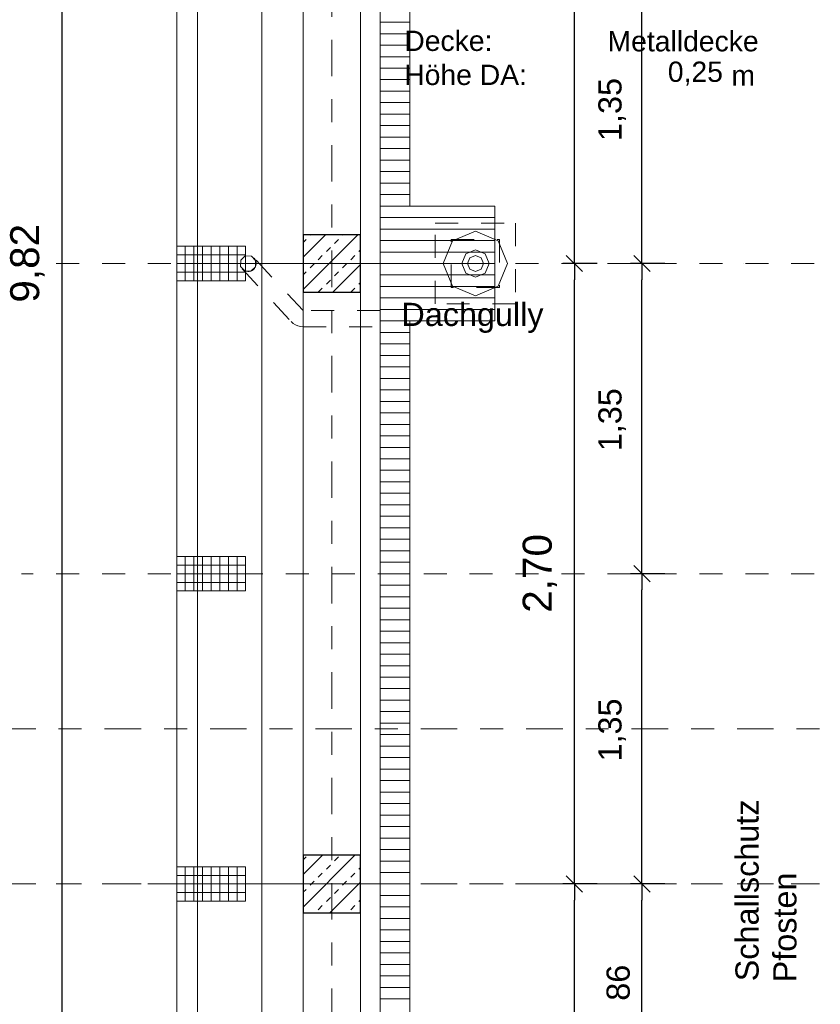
# Model space of a CAD drawing. Header units: metres. Extents: x -45.2 to 14.3, y -31.8 to 10.2.
# Tile 35 of 152: x -40.5 to -37, y -14 to -9.7. Entities that reach past the tile are written whole.
import ezdxf

# ---------------------------------------------------------------- set-up
doc = ezdxf.new("R2010")
doc.units = ezdxf.units.M
doc.header["$LTSCALE"] = 0.05
for name, pattern in [('Achsen 01', [5.291531, 3.175, -1.058062, 0.352704, -0.705764]), ('gestrichelt - 01', [2, 1, -1]), ('ISO-07 Punktiert', [0.889, 0.127, -0.762]), ('Raster 01', [2, 1, -1]), ('VW-01 Strichlinie kurz', [2, 1, -1])]:
    doc.linetypes.add(name, pattern=pattern)
doc.layers.get('0').update_dxf_attribs({"lineweight": 25})
for name, color, linetype, lineweight, true_color in [('013_Beton und Stahlbetonarbeiten-000 Brüstung', 7, 'Continuous', 9, 0xa6a6a6), ('014_Fassadenarbeiten-000 Aufsicht Betonfertigteile', 7, 'Continuous', 9, 0xc0c0c0), ('021_DA-Brüstungsrinne', 7, 'Continuous', 9, 0xaaaaaa), ('021_DA-Dachgully', 5, 'Continuous', 18, 0x0000ff), ('021_DA-Notentwässerung', 5, 'Continuous', 18, 0x0000ff), ('030_Sonnenschutzarbeiten-Bemassung', 7, 'Continuous', 13, 0xff6633), ('031_Metallbauarbeiten-330 Aufsicht Metallbauarbeiten', 7, 'Continuous', 9, 0xa6a6a6), ('032_Metallarbeiten-Fenster', 7, 'Continuous', 13, 0x444444), ('032_Metallarbeiten-PR_Fassade', 7, 'Continuous', 13, 0x444444), ('AV1-Achsen', 1, 'Achsen 01', 18, 0xff0000), ('AV1-Raster', 7, 'Raster 01', 9, 0xa6a6a6)]:
    doc.layers.add(name, color=color, linetype=linetype, lineweight=lineweight, true_color=true_color)
for name, color, linetype, lineweight in [('013_Beton und Stahlbetonarbeiten-000 Unterzüge', 7, 'ISO-07 Punktiert', 13), ('013_Beton und Stahlbetonarbeiten-330 Außenstützen', 7, 'Continuous', 25), ('014_Fassadenarbeiten-330 Betonfertigteile vertikal', 7, 'Continuous', 9), ('AV1-Schnitt Achsen', 7, 'Achsen 01', 18), ('AV1-Stempel-Raumstempel', 7, 'Continuous', 9), ('Bemaßung-Bemaßung', 7, 'Continuous', 9)]:
    doc.layers.add(name, color=color, linetype=linetype, lineweight=lineweight)
doc.styles.add('Arial', font='arial.ttf')

msp = doc.modelspace()

# ---------------------------------------------------------------- linework, layer by layer
at = {"color": 0, "linetype": 'ByBlock', "lineweight": -2}
for p, q in [((-38.0943, -10.8), (-38.0943, -10.7293)), ((-37.8, -10.8), (-37.8, -10.7293)), ((-38.0943, -10.8), (-38.0943, -10.8707)), ((-37.8, -10.8), (-37.8, -10.8707)), ((-37.8, -12.15), (-37.8, -12.0793)), ((-37.8, -12.15), (-37.8, -12.2207)), ((-38.0943, -13.5), (-38.0943, -13.4293)), ((-37.8, -13.5), (-37.8, -13.4293)), ((-38.0943, -13.5), (-38.0943, -13.5707)), ((-37.8, -13.5), (-37.8, -13.5707))]:
    msp.add_line(p, q, dxfattribs=at)
at = {"color": 0, "linetype": 'Continuous', "lineweight": 15}
for p, q in [((-38.0589, -10.8354), (-38.1297, -10.7646)), ((-38.1297, -10.7646), (-38.0589, -10.8354)), ((-37.7646, -10.8354), (-37.8354, -10.7646)), ((-37.8354, -10.7646), (-37.7646, -10.8354)), ((-37.7646, -12.1854), (-37.8354, -12.1146)), ((-37.8354, -12.1146), (-37.7646, -12.1854)), ((-38.0589, -13.5354), (-38.1297, -13.4646)), ((-38.1297, -13.4646), (-38.0589, -13.5354)), ((-37.7646, -13.5354), (-37.8354, -13.4646)), ((-37.8354, -13.4646), (-37.7646, -13.5354))]:
    msp.add_line(p, q, dxfattribs=at)
at = {"layer": '013_Beton und Stahlbetonarbeiten-000 Brüstung'}
for points in [[(-39.275, -10.675), (-39.275, -8.225), (-39.025, -8.225), (-39.025, -10.675)], [(-39.275, -13.375), (-39.275, -10.925), (-39.025, -10.925), (-39.025, -13.375)], [(-39.275, -16.075), (-39.275, -13.625), (-39.025, -13.625), (-39.025, -16.075)]]:
    msp.add_lwpolyline(points, close=True, dxfattribs=at)
at = {"layer": '013_Beton und Stahlbetonarbeiten-000 Unterzüge', "linetype": 'VW-01 Strichlinie kurz'}
for points in [[(-39.275, -10.675), (-39.275, -8.225), (-39.025, -8.225), (-39.025, -10.675)], [(-39.275, -13.375), (-39.275, -10.925), (-39.025, -10.925), (-39.025, -13.375)], [(-39.275, -16.075), (-39.275, -13.625), (-39.025, -13.625), (-39.025, -16.075)]]:
    msp.add_lwpolyline(points, close=True, dxfattribs=at)
at = {"layer": '013_Beton und Stahlbetonarbeiten-330 Außenstützen', "color": 251, "linetype": 'Continuous', "lineweight": 13, "true_color": 0x4c4c4c}
for p, q in [((-39.0365, -10.675), (-39.275, -10.9135)), ((-39.1779, -10.675), (-39.275, -10.7721)), ((-39.275, -10.7079), (-39.2621, -10.695)), ((-39.2444, -10.6773), (-39.2421, -10.675)), ((-39.1384, -10.7127), (-39.1207, -10.695)), ((-39.103, -10.6773), (-39.1007, -10.675)), ((-39.1737, -10.748), (-39.156, -10.7303)), ((-39.0323, -10.748), (-39.025, -10.7407)), ((-39.2091, -10.7834), (-39.1914, -10.7657)), ((-39.0676, -10.7834), (-39.05, -10.7657)), ((-39.275, -10.8493), (-39.2621, -10.8364)), ((-39.2444, -10.8187), (-39.2267, -10.8011)), ((-39.025, -10.8049), (-39.1451, -10.925)), ((-39.1384, -10.8541), (-39.1207, -10.8364)), ((-39.103, -10.8187), (-39.0853, -10.8011)), ((-39.1737, -10.8894), (-39.156, -10.8718)), ((-39.0323, -10.8894), (-39.025, -10.8822)), ((-39.2091, -10.9248), (-39.1914, -10.9071)), ((-39.0676, -10.9248), (-39.05, -10.9071)), ((-39.0495, -13.375), (-39.275, -13.6005)), ((-39.1909, -13.375), (-39.275, -13.4591)), ((-39.275, -13.3949), (-39.2621, -13.382)), ((-39.1384, -13.3997), (-39.1207, -13.382)), ((-39.2091, -13.4704), (-39.1914, -13.4527)), ((-39.1737, -13.435), (-39.156, -13.4174)), ((-39.0676, -13.4704), (-39.05, -13.4527)), ((-39.0323, -13.435), (-39.025, -13.4277)), ((-39.2444, -13.5057), (-39.2267, -13.4881)), ((-39.025, -13.4919), (-39.1581, -13.625)), ((-39.103, -13.5057), (-39.0853, -13.4881)), ((-39.275, -13.5363), (-39.2621, -13.5234)), ((-39.1384, -13.5411), (-39.1207, -13.5234)), ((-39.1737, -13.5765), (-39.156, -13.5588)), ((-39.0323, -13.5765), (-39.025, -13.5692)), ((-39.2091, -13.6118), (-39.1914, -13.5941)), ((-39.0676, -13.6118), (-39.05, -13.5941))]:
    msp.add_line(p, q, dxfattribs=at)
at = {"layer": '013_Beton und Stahlbetonarbeiten-330 Außenstützen'}
for points in [[(-39.025, -10.675), (-39.275, -10.675), (-39.275, -10.925), (-39.025, -10.925)], [(-39.025, -13.375), (-39.275, -13.375), (-39.275, -13.625), (-39.025, -13.625)]]:
    msp.add_lwpolyline(points, close=True, dxfattribs=at)
at = {"layer": '014_Fassadenarbeiten-000 Aufsicht Betonfertigteile'}
msp.add_lwpolyline([(-39.455, 0.305), (-39.455, -21.905), (-39.825, -22.275), (-39.825, 0.675)], close=True, dxfattribs=at)
at = {"layer": '014_Fassadenarbeiten-330 Betonfertigteile vertikal', "color": 8, "linetype": 'Continuous', "lineweight": 9, "true_color": 0x808080}
for p, q in [((-39.7875, -10.725), (-39.7875, -10.875)), ((-39.75, -10.725), (-39.75, -10.875)), ((-39.7125, -10.725), (-39.7125, -10.875)), ((-39.675, -10.725), (-39.675, -10.875)), ((-39.6375, -10.725), (-39.6375, -10.875)), ((-39.6, -10.725), (-39.6, -10.875)), ((-39.5625, -10.725), (-39.5625, -10.875)), ((-39.7875, -12.075), (-39.7875, -12.225)), ((-39.75, -12.075), (-39.75, -12.225)), ((-39.7125, -12.075), (-39.7125, -12.225)), ((-39.675, -12.075), (-39.675, -12.225)), ((-39.6375, -12.075), (-39.6375, -12.225)), ((-39.6, -12.075), (-39.6, -12.225)), ((-39.5625, -12.075), (-39.5625, -12.225)), ((-39.7875, -13.425), (-39.7875, -13.575)), ((-39.75, -13.425), (-39.75, -13.575)), ((-39.7125, -13.425), (-39.7125, -13.575)), ((-39.675, -13.425), (-39.675, -13.575)), ((-39.6375, -13.425), (-39.6375, -13.575)), ((-39.6, -13.425), (-39.6, -13.575)), ((-39.5625, -13.425), (-39.5625, -13.575))]:
    msp.add_line(p, q, dxfattribs=at)
at = {"layer": '014_Fassadenarbeiten-330 Betonfertigteile vertikal', "color": 8, "linetype": 'Continuous', "lineweight": 13, "true_color": 0x808080}
for p, q in [((-39.825, -10.7625), (-39.525, -10.7625)), ((-39.825, -10.8), (-39.525, -10.8)), ((-39.825, -10.8375), (-39.525, -10.8375)), ((-39.825, -12.1125), (-39.525, -12.1125)), ((-39.825, -12.15), (-39.525, -12.15)), ((-39.825, -12.1875), (-39.525, -12.1875)), ((-39.825, -13.4625), (-39.525, -13.4625)), ((-39.825, -13.5), (-39.525, -13.5)), ((-39.825, -13.5375), (-39.525, -13.5375))]:
    msp.add_line(p, q, dxfattribs=at)
at = {"layer": '014_Fassadenarbeiten-330 Betonfertigteile vertikal'}
for points in [[(-39.525, -10.875), (-39.525, -10.725), (-39.825, -10.725), (-39.825, -10.875)], [(-39.525, -12.225), (-39.525, -12.075), (-39.825, -12.075), (-39.825, -12.225)], [(-39.525, -13.575), (-39.525, -13.425), (-39.825, -13.425), (-39.825, -13.575)]]:
    msp.add_lwpolyline(points, close=True, dxfattribs=at)
at = {"layer": '021_DA-Brüstungsrinne', "color": 7, "linetype": 'Continuous', "lineweight": 9}
for p, q in [((-38.94, -9.75), (-38.81, -9.75)), ((-38.94, -9.8), (-38.81, -9.8)), ((-38.94, -9.85), (-38.81, -9.85)), ((-38.94, -9.9), (-38.81, -9.9)), ((-38.94, -9.95), (-38.81, -9.95)), ((-38.94, -10), (-38.81, -10)), ((-38.94, -10.05), (-38.81, -10.05)), ((-38.94, -10.1), (-38.81, -10.1)), ((-38.94, -10.15), (-38.81, -10.15)), ((-38.94, -10.2), (-38.81, -10.2)), ((-38.94, -10.25), (-38.81, -10.25)), ((-38.94, -10.3), (-38.81, -10.3)), ((-38.94, -10.35), (-38.81, -10.35)), ((-38.94, -10.4), (-38.81, -10.4)), ((-38.94, -10.45), (-38.81, -10.45)), ((-38.94, -10.5), (-38.81, -10.5)), ((-38.94, -10.6), (-38.44, -10.6)), ((-38.94, -10.65), (-38.44, -10.65)), ((-38.94, -10.7), (-38.44, -10.7)), ((-38.94, -10.75), (-38.44, -10.75)), ((-38.94, -10.8), (-38.44, -10.8)), ((-38.94, -10.85), (-38.44, -10.85)), ((-38.94, -10.9), (-38.44, -10.9)), ((-38.94, -10.95), (-38.44, -10.95)), ((-38.94, -11), (-38.44, -11)), ((-38.94, -11.1), (-38.81, -11.1)), ((-38.94, -11.15), (-38.81, -11.15)), ((-38.94, -11.2), (-38.81, -11.2)), ((-38.94, -11.25), (-38.81, -11.25)), ((-38.94, -11.3), (-38.81, -11.3)), ((-38.94, -11.35), (-38.81, -11.35)), ((-38.94, -11.4), (-38.81, -11.4)), ((-38.94, -11.45), (-38.81, -11.45)), ((-38.94, -11.5), (-38.81, -11.5)), ((-38.94, -11.55), (-38.81, -11.55)), ((-38.94, -11.6), (-38.81, -11.6)), ((-38.94, -11.65), (-38.81, -11.65)), ((-38.94, -11.7), (-38.81, -11.7)), ((-38.94, -11.75), (-38.81, -11.75)), ((-38.94, -11.8), (-38.81, -11.8)), ((-38.94, -11.85), (-38.81, -11.85)), ((-38.94, -11.9), (-38.81, -11.9)), ((-38.94, -11.95), (-38.81, -11.95)), ((-38.94, -12), (-38.81, -12)), ((-38.94, -12.05), (-38.81, -12.05)), ((-38.94, -12.1), (-38.81, -12.1)), ((-38.94, -12.15), (-38.81, -12.15)), ((-38.94, -12.2), (-38.81, -12.2)), ((-38.94, -12.25), (-38.81, -12.25)), ((-38.94, -12.3), (-38.81, -12.3)), ((-38.94, -12.35), (-38.81, -12.35)), ((-38.94, -12.4), (-38.81, -12.4)), ((-38.94, -12.45), (-38.81, -12.45)), ((-38.94, -12.5), (-38.81, -12.5)), ((-38.94, -12.55), (-38.81, -12.55)), ((-38.94, -12.6), (-38.81, -12.6)), ((-38.94, -12.65), (-38.81, -12.65)), ((-38.94, -12.7), (-38.81, -12.7)), ((-38.94, -12.75), (-38.81, -12.75)), ((-38.94, -12.8), (-38.81, -12.8)), ((-38.94, -12.85), (-38.81, -12.85)), ((-38.94, -12.9), (-38.81, -12.9)), ((-38.94, -12.95), (-38.81, -12.95)), ((-38.94, -13), (-38.81, -13)), ((-38.94, -13.05), (-38.81, -13.05)), ((-38.94, -13.1), (-38.81, -13.1)), ((-38.94, -13.15), (-38.81, -13.15)), ((-38.94, -13.2), (-38.81, -13.2)), ((-38.94, -13.25), (-38.81, -13.25)), ((-38.94, -13.3), (-38.81, -13.3)), ((-38.94, -13.35), (-38.81, -13.35)), ((-38.94, -13.4), (-38.81, -13.4)), ((-38.94, -13.45), (-38.81, -13.45)), ((-38.94, -13.5), (-38.81, -13.5)), ((-38.94, -13.55), (-38.81, -13.55)), ((-38.94, -13.6), (-38.81, -13.6)), ((-38.94, -13.65), (-38.81, -13.65)), ((-38.94, -13.7), (-38.81, -13.7)), ((-38.94, -13.75), (-38.81, -13.75)), ((-38.94, -13.8), (-38.81, -13.8)), ((-38.94, -13.85), (-38.81, -13.85)), ((-38.94, -13.9), (-38.81, -13.9)), ((-38.94, -13.95), (-38.81, -13.95)), ((-38.94, -14), (-38.81, -14))]:
    msp.add_line(p, q, dxfattribs=at)
at = {"layer": '021_DA-Brüstungsrinne'}
for points in [[(-38.94, -5.785), (-38.81, -5.785), (-38.81, -10.55), (-38.94, -10.55)], [(-38.44, -11.05), (-38.94, -11.05), (-38.94, -10.55), (-38.44, -10.55)], [(-38.94, -11.05), (-38.81, -11.05), (-38.81, -15.815), (-38.94, -15.815)]]:
    msp.add_lwpolyline(points, close=True, dxfattribs=at)
at = {"layer": '021_DA-Dachgully', "linetype": 'gestrichelt - 01'}
for points in [[(-38.7, -10.975), (-38.7, -10.625), (-38.35, -10.625), (-38.35, -10.975)], [(-38.63, -10.905), (-38.63, -10.695), (-38.42, -10.695), (-38.42, -10.905)], [(-38.525, -10.7405), (-38.4829, -10.7579), (-38.4655, -10.8), (-38.4829, -10.8421), (-38.525, -10.8595), (-38.5671, -10.8421), (-38.5845, -10.8), (-38.5671, -10.7579)], [(-38.525, -10.765), (-38.5003, -10.7753), (-38.49, -10.8), (-38.5003, -10.8247), (-38.525, -10.835), (-38.5497, -10.8247), (-38.56, -10.8), (-38.5497, -10.7753)]]:
    msp.add_lwpolyline(points, close=True, dxfattribs=at)
at = {"layer": '021_DA-Dachgully'}
msp.add_lwpolyline([(-38.525, -10.66), (-38.426, -10.701), (-38.385, -10.8), (-38.426, -10.899), (-38.525, -10.94), (-38.624, -10.899), (-38.665, -10.8), (-38.624, -10.701)], close=True, dxfattribs=at)
at = {"layer": '021_DA-Notentwässerung', "linetype": 'gestrichelt - 01'}
for points in [[(-39.5471, -10.8124), (-39.5463, -10.7856), (-39.5268, -10.7673), (-39.5, -10.7681), (-39.4817, -10.7876), (-39.4825, -10.8144), (-39.502, -10.8327), (-39.5288, -10.8319)], [(-39.4879, -10.7772), (-39.484, -10.7827), (-39.4812, -10.7889), (-39.4797, -10.7955), (-39.4795, -10.8023), (-39.4806, -10.8089), (-39.4829, -10.8153), (-39.4864, -10.8211), (-39.491, -10.8261), (-39.4965, -10.8301), (-39.5026, -10.833), (-39.5092, -10.8346), (-39.5159, -10.835), (-39.5226, -10.834), (-39.529, -10.8318), (-39.5349, -10.8284), (-39.54, -10.8239), (-39.54, -10.8239), (-39.3261, -11.0528), (-39.3261, -11.0528), (-39.3177, -11.0605), (-39.308, -11.0667), (-39.2975, -11.0713), (-39.2864, -11.0741), (-39.275, -11.075), (-38.94, -11.075), (-38.94, -11.005), (-39.275, -11.005)]]:
    msp.add_lwpolyline(points, close=True, dxfattribs=at)
at = {"layer": '030_Sonnenschutzarbeiten-Bemassung', "color": 0, "lineweight": -2}
for p, q in [((-38.0943, -10.7293), (-38.0943, -8.1707)), ((-37.9943, -10.8), (-38.1443, -10.8)), ((-37.9943, -10.8), (-38.1443, -10.8)), ((-38.0943, -13.4293), (-38.0943, -10.8707)), ((-37.9943, -13.5), (-38.1443, -13.5)), ((-37.9943, -13.5), (-38.1443, -13.5)), ((-38.0943, -15.6393), (-38.0943, -13.5707))]:
    msp.add_line(p, q, dxfattribs=at)
at = {"layer": '031_Metallbauarbeiten-330 Aufsicht Metallbauarbeiten'}
for points in [[(-38.94, -8.1), (-39.735, -8.1), (-39.735, -10.8), (-38.94, -10.8)], [(-38.94, -10.8), (-39.735, -10.8), (-39.735, -13.5), (-38.94, -13.5)], [(-38.94, -13.5), (-39.735, -13.5), (-39.735, -16.125), (-39.525, -16.125), (-39.525, -15.815), (-38.94, -15.815)]]:
    msp.add_lwpolyline(points, close=True, dxfattribs=at)
at = {"layer": '032_Metallarbeiten-PR_Fassade', "color": 0, "lineweight": -2}
for p, q in [((-37.8, -10.7293), (-37.8, -9.5207)), ((-37.7, -10.8), (-37.85, -10.8)), ((-37.7, -10.8), (-37.85, -10.8)), ((-37.8, -12.0793), (-37.8, -10.8707)), ((-37.7, -12.15), (-37.85, -12.15)), ((-37.7, -12.15), (-37.85, -12.15)), ((-37.8, -13.4293), (-37.8, -12.2207)), ((-37.7, -13.5), (-37.85, -13.5)), ((-37.7, -13.5), (-37.85, -13.5)), ((-37.8, -14.2893), (-37.8, -13.5707))]:
    msp.add_line(p, q, dxfattribs=at)
at = {"layer": 'AV1-Achsen'}
for p, q in [((-39.15, -26.5), (-39.15, 4.9)), ((-43.35, -13.5), (4.2, -13.5))]:
    msp.add_line(p, q, dxfattribs=at)
at = {"layer": 'AV1-Raster'}
for p, q in [((-37.8, -22.95), (-37.8, 1.35)), ((1.35, -10.8), (-40.5, -10.8)), ((1.35, -12.15), (-40.5, -12.15)), ((1.35, -13.5), (-40.5, -13.5))]:
    msp.add_line(p, q, dxfattribs=at)
at = {"layer": 'AV1-Schnitt Achsen'}
msp.add_line((-43.35, -12.825), (4.2, -12.825), dxfattribs=at)
at = {"layer": 'Bemaßung-Bemaßung', "color": 0, "linetype": 'Continuous', "lineweight": -2}
msp.add_line((-40.325, -5.9607), (-40.325, -15.6393), dxfattribs=at)
at = {"layer": 'Defpoints', "color": 0, "lineweight": 0}
for p, q in [((-39.275, -10.675), (-39.275, -10.675)), ((-39.275, -10.675), (-39.275, -10.675)), ((-39.825, -10.725), (-39.825, -10.725)), ((-39.825, -10.725), (-39.825, -10.725)), ((-38.0943, -10.8), (-38.0943, -10.8)), ((-37.8, -10.8), (-37.8, -10.8)), ((-37.3574, -10.8), (-37.3574, -10.8)), ((-37.3574, -10.8), (-37.3574, -10.8)), ((-39.825, -10.875), (-39.825, -10.875)), ((-39.825, -10.875), (-39.825, -10.875)), ((-39.275, -10.925), (-39.275, -10.925)), ((-39.275, -10.925), (-39.275, -10.925)), ((-39.825, -12.075), (-39.825, -12.075)), ((-39.825, -12.075), (-39.825, -12.075)), ((-37.8, -12.15), (-37.8, -12.15)), ((-39.825, -12.225), (-39.825, -12.225)), ((-39.825, -12.225), (-39.825, -12.225)), ((-39.275, -13.375), (-39.275, -13.375)), ((-39.275, -13.375), (-39.275, -13.375)), ((-39.825, -13.425), (-39.825, -13.425)), ((-39.825, -13.425), (-39.825, -13.425)), ((-39.15, -13.5), (-39.15, -13.5)), ((-39.15, -13.5), (-39.15, -13.5)), ((-38.0943, -13.5), (-38.0943, -13.5)), ((-37.8, -13.5), (-37.8, -13.5)), ((-39.825, -13.575), (-39.825, -13.575)), ((-39.825, -13.575), (-39.825, -13.575)), ((-39.275, -13.625), (-39.275, -13.625)), ((-39.275, -13.625), (-39.275, -13.625))]:
    msp.add_line(p, q, dxfattribs=at)

# ---------------------------------------------------------------- texts
at = {"layer": '021_DA-Dachgully', "color": 8, "true_color": 0x777777, "insert": (-38.8471, -11.1024), "char_height": 0.10087, "attachment_point": 7, "style": 'Arial'}
msp.add_mtext('Dachgully', dxfattribs=at)
at = {"layer": '030_Sonnenschutzarbeiten-Bemassung', "color": 0, "insert": (-38.1695, -12.3198), "char_height": 0.12609, "attachment_point": 7, "rotation": 90, "style": 'Arial'}
msp.add_mtext('2,70', dxfattribs=at)
at = {"layer": '032_Metallarbeiten-Fenster', "color": 250, "true_color": 0x444444, "attachment_point": 7, "rotation": 90, "style": 'Arial'}
for s, insert, char_height in [('Schallschutz', (-37.2909, -13.9234), 0.100872), ('Pfosten', (-37.1263, -13.928), 0.10087)]:
    msp.add_mtext(s, dxfattribs=dict(at, insert=insert, char_height=char_height))
at = {"layer": '032_Metallarbeiten-PR_Fassade', "color": 0, "char_height": 0.10087, "attachment_point": 7, "rotation": 90, "style": 'Arial'}
for s, insert in [('1,35', (-37.8702, -10.267)), ('1,35', (-37.8702, -11.617)), ('1,35', (-37.8702, -12.967)), ('86', (-37.8519, -14.008))]:
    msp.add_mtext(s, dxfattribs=dict(at, insert=insert))
at = {"layer": 'AV1-Stempel-Raumstempel', "attachment_point": 7, "style": 'Arial'}
for s, insert, char_height in [('Decke:', (-38.8345, -9.8764), 0.08826), ('Metalldecke', (-37.95, -9.8782), 0.088263), ('Höhe DA:', (-38.8349, -10.0245), 0.08826), ('0,25', (-37.6876, -10.0261), 0.08826), ('m', (-37.4107, -10.0258), 0.0883)]:
    msp.add_mtext(s, dxfattribs=dict(at, insert=insert, char_height=char_height))
at = {"layer": 'Bemaßung-Bemaßung', "color": 0, "insert": (-40.4002, -10.9704), "char_height": 0.12609, "attachment_point": 7, "rotation": 90, "style": 'Arial'}
msp.add_mtext('9,82', dxfattribs=at)

doc.saveas('drawing.dxf')
